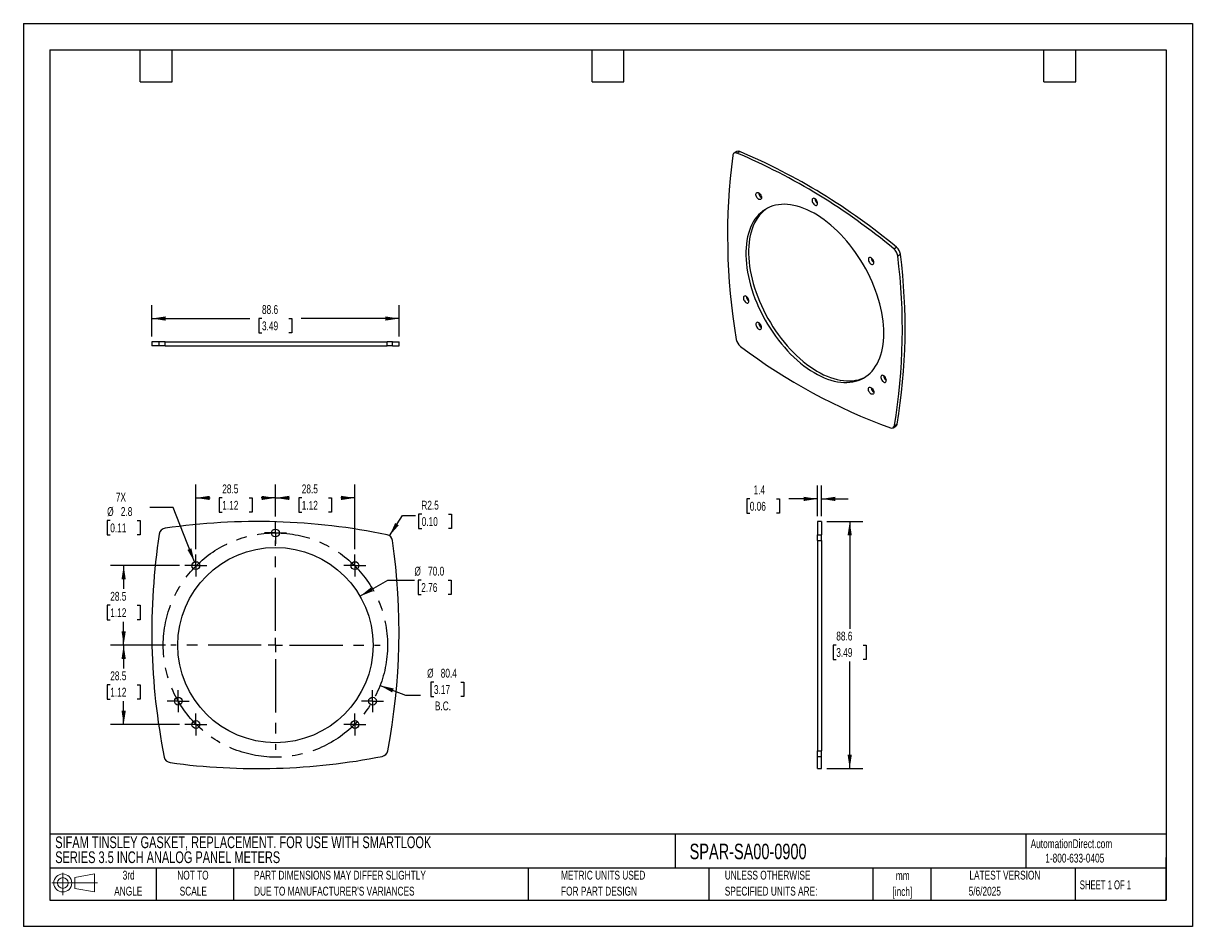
# Model space of a CAD drawing. Header units: millimetres. Extents: x 0 to 419, y 0 to 324.
import ezdxf

# ---------------------------------------------------------------- set-up
doc = ezdxf.new("R2010")
doc.units = ezdxf.units.MM
doc.header["$LTSCALE"] = 1.5
doc.linetypes.add('CENTERX2', pattern=[20.32, 12.7, -2.54, 2.54, -2.54])
doc.layers.add('CENTER', color=40, linetype='CENTERX2')
doc.layers.add('SLD-DEFPOINTS', color=7, linetype='Continuous')
doc.layers.add('DIMENSIONS', color=140, linetype='Continuous', lineweight=25)
doc.layers.add('TEXT', color=140, linetype='Continuous', lineweight=25)
doc.styles.add('SLDTEXTSTYLE0', font='TXT', dxfattribs={"width": 0.7})
doc.styles.add('SLDTEXTSTYLE1', font='TXT', dxfattribs={"width": 0.65})
doc.dimstyles.new('SLDDIMSTYLE0', dxfattribs={"dimtxt": 3.237012, "dimasz": 4.953, "dimexe": 0, "dimexo": 0.0625, "dimgap": 0.809253, "dimtad": 0, "dimtih": 1, "dimtoh": 1, "dimrnd": 1e-09, "dimzin": 12, "dimdsep": 46, "dimtxsty": 'SLDTEXTSTYLE0', "dimsah": 1, "dimcen": 0, "dimadec": 0, "dimazin": 3, "dimtfac": 1, "dimtofl": 0, "dimtmove": 0, "dimatfit": 3, "dimfxl": 0, "dimfrac": 2, "dimtolj": 1, "dimtzin": 12, "dimarcsym": 0})
doc.dimstyles.new('SLDDIMSTYLE1', dxfattribs={"dimtxt": 3.237012, "dimasz": 4.953, "dimexe": 0, "dimexo": 0.0625, "dimgap": 0.809253, "dimtad": 0, "dimtih": 1, "dimtoh": 1, "dimrnd": 1e-09, "dimzin": 12, "dimdsep": 46, "dimtxsty": 'SLDTEXTSTYLE0', "dimsah": 1, "dimcen": 0.09, "dimadec": 0, "dimazin": 3, "dimtfac": 1, "dimtofl": 0, "dimtmove": 0, "dimatfit": 3, "dimfxl": 0, "dimfrac": 2, "dimtolj": 1, "dimtzin": 12, "dimarcsym": 0})
doc.dimstyles.new('SLDDIMSTYLE2', dxfattribs={"dimtxt": 3.237012, "dimasz": 4.953, "dimexe": 0, "dimexo": 0.0625, "dimgap": 0.809253, "dimtad": 0, "dimtih": 1, "dimtoh": 1, "dimrnd": 1e-09, "dimzin": 4, "dimdsep": 46, "dimtxsty": 'SLDTEXTSTYLE0', "dimsah": 1, "dimcen": 0, "dimadec": 0, "dimazin": 1, "dimtfac": 1, "dimtofl": 0, "dimtmove": 0, "dimatfit": 3, "dimfxl": 0, "dimfrac": 2, "dimtolj": 1, "dimtzin": 12, "dimarcsym": 0})
doc.dimstyles.new('SLDDIMSTYLE3', dxfattribs={"dimtxt": 3.237012, "dimasz": 4.953, "dimexe": 0, "dimexo": 0.0625, "dimgap": 0.809253, "dimtad": 0, "dimtih": 1, "dimtoh": 1, "dimrnd": 1e-09, "dimzin": 12, "dimdsep": 46, "dimtxsty": 'SLDTEXTSTYLE0', "dimsah": 1, "dimcen": 0, "dimadec": 0, "dimazin": 3, "dimtfac": 1, "dimtofl": 0, "dimtmove": 0, "dimatfit": 3, "dimfxl": 0, "dimfrac": 2, "dimtolj": 1, "dimtzin": 12, "dimarcsym": 0})
doc.dimstyles.new('SLDDIMSTYLE4', dxfattribs={"dimtxt": 3.237012, "dimasz": 4.953, "dimexe": 0, "dimexo": 0.0625, "dimgap": 0.809253, "dimtad": 0, "dimtih": 1, "dimtoh": 1, "dimrnd": 1e-09, "dimzin": 12, "dimdsep": 46, "dimtxsty": 'SLDTEXTSTYLE0', "dimsah": 1, "dimcen": 0.09, "dimadec": 0, "dimazin": 3, "dimtfac": 1, "dimtmove": 0, "dimatfit": 0, "dimfxl": 0, "dimfrac": 2, "dimtolj": 1, "dimtzin": 12, "dimarcsym": 0})

# ---------------------------------------------------------------- blocks, each defined once
blk = doc.blocks.new('Block11')
at = {"color": 7, "linetype": 'Continuous', "lineweight": 18}
for p, q in [((0, 4.32), (16.31, 4.32)), ((3.88, 7.97), (3.88, 0)), ((8.22, 6.25), (15.26, 7.55)), ((8.22, 2.39), (8.22, 6.25)), ((15.26, 7.55), (15.26, 1.1)), ((8.22, 2.39), (15.26, 1.1))]:
    blk.add_line(p, q, dxfattribs=at)
for radius in [3.23, 1.93]:
    blk.add_circle((3.88, 4.32), radius, dxfattribs=at)
blk = doc.blocks.new('Block12')
at = {"layer": 'SLD-DEFPOINTS'}
blk.add_blockref('Block11', (0, 0), dxfattribs=at)
blk = doc.blocks.new('SW_NOTE_0')
at = {"layer": 'TEXT', "color": 0, "linetype": 'CENTERX2', "lineweight": 18, "char_height": 4.2, "attachment_point": 1, "style": 'SLDTEXTSTYLE0'}
for s, insert in [('SIFAM TINSLEY GASKET, REPLACEMENT. FOR USE WITH SMARTLOOK', (0, 5.41)), ('SERIES 3.5 INCH ANALOG PANEL METERS', (0, 0.06))]:
    blk.add_mtext(s, dxfattribs=dict(at, insert=insert))
blk = doc.blocks.new('SW_NOTE_0_1')
at = {"layer": 'TEXT', "color": 0, "linetype": 'CENTERX2', "lineweight": 18, "char_height": 3.175, "attachment_point": 2, "style": 'SLDTEXTSTYLE0'}
for s, insert in [('mm', (4.27, 4.09)), ('[inch]', (4.14, -1.64))]:
    blk.add_mtext(s, dxfattribs=dict(at, insert=insert))
blk = doc.blocks.new('SW_NOTE_0_2')
at = {"layer": 'TEXT', "color": 0, "linetype": 'CENTERX2', "lineweight": 18, "char_height": 3.175, "attachment_point": 1, "style": 'SLDTEXTSTYLE0'}
for s, insert in [('UNLESS OTHERWISE', (0, 4.09)), ('SPECIFIED UNITS ARE:', (0, -1.64))]:
    blk.add_mtext(s, dxfattribs=dict(at, insert=insert))
blk = doc.blocks.new('SW_NOTE_0_3')
at = {"layer": 'TEXT', "color": 0, "linetype": 'CENTERX2', "lineweight": 18, "char_height": 3.175, "attachment_point": 1, "style": 'SLDTEXTSTYLE0'}
for s, insert in [('PART DIMENSIONS MAY DIFFER SLIGHTLY', (0, 4.09)), ("DUE TO MANUFACTURER'S VARIANCES", (0, -1.64))]:
    blk.add_mtext(s, dxfattribs=dict(at, insert=insert))
blk = doc.blocks.new('SW_NOTE_0_4')
at = {"layer": 'TEXT', "color": 0, "linetype": 'CENTERX2', "lineweight": 18, "char_height": 3.175, "attachment_point": 2, "style": 'SLDTEXTSTYLE0'}
for s, insert in [('NOT TO', (7.89, 4.09)), ('SCALE', (8.03, -1.64))]:
    blk.add_mtext(s, dxfattribs=dict(at, insert=insert))
blk = doc.blocks.new('SW_NOTE_0_5')
at = {"layer": 'TEXT', "color": 0, "linetype": 'CENTERX2', "lineweight": 18, "char_height": 3.175, "attachment_point": 2, "style": 'SLDTEXTSTYLE0'}
for s, insert in [('3rd', (3.47, 4.09)), ('ANGLE', (3.33, -1.64))]:
    blk.add_mtext(s, dxfattribs=dict(at, insert=insert))
blk = doc.blocks.new('SW_NOTE_0_6')
at = {"layer": 'TEXT', "color": 0, "linetype": 'CENTERX2', "lineweight": 18, "char_height": 3.175, "attachment_point": 1, "style": 'SLDTEXTSTYLE0'}
for s, insert in [('METRIC UNITS USED', (0, 4.09)), ('FOR PART DESIGN', (0, -1.64))]:
    blk.add_mtext(s, dxfattribs=dict(at, insert=insert))
blk = doc.blocks.new('_D')
at = {"layer": 'DIMENSIONS'}
for p, q in [((127.84, 86.47), (136.97, 82.94)), ((147.16, 87.64), (146.07, 87.64)), ((146.07, 87.64), (146.07, 82.5)), ((156.78, 87.64), (157.87, 87.64)), ((157.87, 87.64), (157.87, 82.5)), ((136.97, 82.94), (142.34, 82.94)), ((146.07, 82.5), (147.16, 82.5)), ((157.87, 82.5), (156.78, 82.5))]:
    blk.add_line(p, q, dxfattribs=at)
blk.add_solid([(127.84, 86.47), (132.19, 83.97), (132.74, 85.39)], dxfattribs=at)
at = {"layer": 'DIMENSIONS', "char_height": 3.175, "attachment_point": 1, "style": 'SLDTEXTSTYLE0'}
for s, insert in [('%%c', (144.72, 92.46)), ('80.4', (149.6, 92.46)), ('3.17', (147.16, 86.59)), ('B.C.', (147.5, 80.72))]:
    blk.add_mtext(s, dxfattribs=dict(at, insert=insert))
blk = doc.blocks.new('_D_1')
at = {"layer": 'DIMENSIONS'}
for p, q in [((61.84, 135.3), (61.84, 158.47)), ((90.34, 147), (90.34, 158.47)), ((61.84, 153.71), (66.9, 153.71)), ((71.28, 153.71), (70.19, 153.71)), ((70.19, 153.71), (70.19, 148.57)), ((80.9, 153.71), (81.99, 153.71)), ((81.99, 153.71), (81.99, 148.57)), ((90.34, 153.71), (85.29, 153.71)), ((70.19, 148.57), (71.28, 148.57)), ((81.99, 148.57), (80.9, 148.57))]:
    blk.add_line(p, q, dxfattribs=at)
for points in [[(61.84, 153.71), (66.79, 152.95), (66.79, 154.47)], [(90.34, 153.71), (85.39, 154.47), (85.39, 152.95)]]:
    blk.add_solid(points, dxfattribs=at)
at = {"layer": 'DIMENSIONS', "char_height": 3.175, "attachment_point": 1, "style": 'SLDTEXTSTYLE0'}
for s, insert in [('28.5', (71.28, 158.53)), ('1.12', (71.28, 152.66))]:
    blk.add_mtext(s, dxfattribs=dict(at, insert=insert))
blk = doc.blocks.new('_D_2')
at = {"layer": 'DIMENSIONS'}
for p, q in [((90.34, 147), (90.34, 158.47)), ((118.84, 135.3), (118.84, 158.47)), ((90.34, 153.71), (95.4, 153.71)), ((99.78, 153.71), (98.69, 153.71)), ((98.69, 153.71), (98.69, 148.57)), ((109.4, 153.71), (110.49, 153.71)), ((110.49, 153.71), (110.49, 148.57)), ((118.84, 153.71), (113.79, 153.71)), ((98.69, 148.57), (99.78, 148.57)), ((110.49, 148.57), (109.4, 148.57))]:
    blk.add_line(p, q, dxfattribs=at)
for points in [[(90.34, 153.71), (95.29, 152.95), (95.29, 154.47)], [(118.84, 153.71), (113.89, 154.47), (113.89, 152.95)]]:
    blk.add_solid(points, dxfattribs=at)
at = {"layer": 'DIMENSIONS', "char_height": 3.175, "attachment_point": 1, "style": 'SLDTEXTSTYLE0'}
for s, insert in [('28.5', (99.78, 158.53)), ('1.12', (99.78, 152.66))]:
    blk.add_mtext(s, dxfattribs=dict(at, insert=insert))
blk = doc.blocks.new('_D_3')
at = {"layer": 'DIMENSIONS'}
for p, q in [((120.65, 118.45), (130.64, 124.22)), ((130.64, 124.22), (140.17, 124.22)), ((142.61, 124.22), (141.53, 124.22)), ((141.53, 124.22), (141.53, 119.08)), ((152.23, 124.22), (153.32, 124.22)), ((153.32, 124.22), (153.32, 119.08)), ((141.53, 119.08), (142.61, 119.08)), ((153.32, 119.08), (152.23, 119.08))]:
    blk.add_line(p, q, dxfattribs=at)
blk.add_solid([(120.65, 118.45), (125.32, 120.27), (124.56, 121.59)], dxfattribs=at)
at = {"layer": 'DIMENSIONS', "char_height": 3.175, "attachment_point": 1, "style": 'SLDTEXTSTYLE0'}
for s, insert in [('%%c', (140.17, 129.04)), ('70.0', (145.06, 129.04)), ('2.76', (142.61, 123.17))]:
    blk.add_mtext(s, dxfattribs=dict(at, insert=insert))
blk = doc.blocks.new('_D_4')
at = {"layer": 'DIMENSIONS'}
for p, q in [((56, 129.45), (31.18, 129.45)), ((35.94, 129.45), (35.94, 121.07)), ((31.14, 115.2), (30.05, 115.2)), ((30.05, 115.2), (30.05, 110.06)), ((40.75, 115.2), (41.84, 115.2)), ((41.84, 115.2), (41.84, 110.06)), ((30.05, 110.06), (31.14, 110.06)), ((35.94, 100.95), (35.94, 109.33)), ((41.84, 110.06), (40.75, 110.06)), ((50.9, 100.95), (31.18, 100.95))]:
    blk.add_line(p, q, dxfattribs=at)
for points in [[(35.94, 129.45), (35.18, 124.5), (36.71, 124.5)], [(35.94, 100.95), (36.71, 105.91), (35.18, 105.91)]]:
    blk.add_solid(points, dxfattribs=at)
at = {"layer": 'DIMENSIONS', "char_height": 3.175, "attachment_point": 1, "style": 'SLDTEXTSTYLE0'}
for s, insert in [('28.5', (31.14, 120.02)), ('1.12', (31.14, 114.15))]:
    blk.add_mtext(s, dxfattribs=dict(at, insert=insert))
blk = doc.blocks.new('_D_5')
at = {"layer": 'DIMENSIONS'}
for p, q in [((50.9, 100.95), (31.18, 100.95)), ((35.94, 100.95), (35.94, 92.57)), ((31.14, 86.7), (30.05, 86.7)), ((30.05, 86.7), (30.05, 81.56)), ((40.75, 86.7), (41.84, 86.7)), ((41.84, 86.7), (41.84, 81.56)), ((30.05, 81.56), (31.14, 81.56)), ((35.94, 72.45), (35.94, 80.83)), ((41.84, 81.56), (40.75, 81.56)), ((56, 72.45), (31.18, 72.45))]:
    blk.add_line(p, q, dxfattribs=at)
for points in [[(35.94, 100.95), (35.18, 96), (36.71, 96)], [(35.94, 72.45), (36.71, 77.4), (35.18, 77.4)]]:
    blk.add_solid(points, dxfattribs=at)
at = {"layer": 'DIMENSIONS', "char_height": 3.175, "attachment_point": 1, "style": 'SLDTEXTSTYLE0'}
for s, insert in [('28.5', (31.14, 91.52)), ('1.12', (31.14, 85.65))]:
    blk.add_mtext(s, dxfattribs=dict(at, insert=insert))
blk = doc.blocks.new('_D_6')
at = {"layer": 'DIMENSIONS'}
for p, q in [((53.64, 150.31), (45.31, 150.31)), ((61.33, 130.76), (53.64, 150.31)), ((31.14, 145.61), (30.05, 145.61)), ((30.05, 145.61), (30.05, 140.46)), ((40.75, 145.61), (41.84, 145.61)), ((41.84, 145.61), (41.84, 140.46)), ((30.05, 140.46), (31.14, 140.46)), ((41.84, 140.46), (40.75, 140.46))]:
    blk.add_line(p, q, dxfattribs=at)
blk.add_solid([(61.33, 130.76), (60.23, 135.64), (58.81, 135.09)], dxfattribs=at)
at = {"layer": 'DIMENSIONS', "char_height": 3.175, "attachment_point": 1, "style": 'SLDTEXTSTYLE0'}
for s, insert in [('7X', (33.15, 155.57)), ('%%c', (30.04, 150.42)), ('2.8', (34.93, 150.42)), ('0.11', (31.14, 144.56))]:
    blk.add_mtext(s, dxfattribs=dict(at, insert=insert))
blk = doc.blocks.new('_D_7')
at = {"layer": 'DIMENSIONS'}
for p, q in [((131.21, 140.16), (135.94, 147.42)), ((135.94, 147.42), (140.6, 147.42)), ((142.77, 147.87), (141.68, 147.87)), ((141.68, 147.87), (141.68, 142.73)), ((152.39, 147.87), (153.48, 147.87)), ((153.48, 147.87), (153.48, 142.73)), ((141.68, 142.73), (142.77, 142.73)), ((153.48, 142.73), (152.39, 142.73))]:
    blk.add_line(p, q, dxfattribs=at)
blk.add_solid([(131.21, 140.16), (134.55, 143.89), (133.27, 144.73)], dxfattribs=at)
at = {"layer": 'DIMENSIONS', "char_height": 3.175, "attachment_point": 1, "style": 'SLDTEXTSTYLE0'}
for s, insert in [('R2.5', (142.64, 152.69)), ('0.10', (142.77, 146.82))]:
    blk.add_mtext(s, dxfattribs=dict(at, insert=insert))
blk = doc.blocks.new('SW_CENTERMARKSYMBOL_0')
at = {"layer": 'CENTER', "color": 0}
for p, q in [((0, 5.08), (0, 37.54)), ((-5.08, 0), (-37.54, 0)), ((0, 0), (-2.54, 0)), ((0, 0), (0, 2.54)), ((0, 0), (0, -2.54)), ((0, 0), (2.54, 0)), ((5.08, 0), (37.54, 0)), ((0, -5.08), (0, -37.54))]:
    blk.add_line(p, q, dxfattribs=at)
blk = doc.blocks.new('SW_CENTERMARKSYMBOL_1')
at = {"layer": 'CENTER', "color": 0}
for p, q in [((-2.54, 0), (-3.94, 0)), ((0, 0), (-2.54, 0)), ((0, 2.54), (0, 3.94)), ((0, 0), (0, 2.54)), ((0, 0), (0, -2.54)), ((0, 0), (2.54, 0)), ((2.54, 0), (3.94, 0)), ((0, -2.54), (0, -3.94))]:
    blk.add_line(p, q, dxfattribs=at)
blk = doc.blocks.new('SW_CENTERMARKSYMBOL_2')
at = {"layer": 'CENTER', "color": 0}
for p, q in [((-2.54, 0), (-3.94, 0)), ((0, 0), (-2.54, 0)), ((0, 2.54), (0, 3.94)), ((0, 0), (0, 2.54)), ((0, 0), (0, -2.54)), ((0, 0), (2.54, 0)), ((2.54, 0), (3.94, 0)), ((0, -2.54), (0, -3.94))]:
    blk.add_line(p, q, dxfattribs=at)
blk = doc.blocks.new('SW_CENTERMARKSYMBOL_3')
at = {"layer": 'CENTER', "color": 0}
for p, q in [((-2.54, 0), (-3.94, 0)), ((0, 0), (-2.54, 0)), ((0, 2.54), (0, 3.94)), ((0, 0), (0, 2.54)), ((0, 0), (0, -2.54)), ((0, 0), (2.54, 0)), ((2.54, 0), (3.94, 0)), ((0, -2.54), (0, -3.94))]:
    blk.add_line(p, q, dxfattribs=at)
blk = doc.blocks.new('SW_CENTERMARKSYMBOL_4')
at = {"layer": 'CENTER', "color": 0}
for p, q in [((-2.54, 0), (-3.94, 0)), ((0, 0), (-2.54, 0)), ((0, 2.54), (0, 3.94)), ((0, 0), (0, 2.54)), ((0, 0), (0, -2.54)), ((0, 0), (2.54, 0)), ((2.54, 0), (3.94, 0)), ((0, -2.54), (0, -3.94))]:
    blk.add_line(p, q, dxfattribs=at)
blk = doc.blocks.new('SW_CENTERMARKSYMBOL_5')
at = {"layer": 'CENTER', "color": 0}
for p, q in [((-2.54, 0), (-3.94, 0)), ((0, 0), (-2.54, 0)), ((0, 2.54), (0, 3.94)), ((0, 0), (0, 2.54)), ((0, 0), (0, -2.54)), ((0, 0), (2.54, 0)), ((2.54, 0), (3.94, 0)), ((0, -2.54), (0, -3.94))]:
    blk.add_line(p, q, dxfattribs=at)
blk = doc.blocks.new('SW_CENTERMARKSYMBOL_6')
at = {"layer": 'CENTER', "color": 0}
for p, q in [((-2.54, 0), (-3.94, 0)), ((0, 0), (-2.54, 0)), ((0, 2.54), (0, 3.94)), ((0, 0), (0, 2.54)), ((0, 0), (0, -2.54)), ((0, 0), (2.54, 0)), ((2.54, 0), (3.94, 0)), ((0, -2.54), (0, -3.94))]:
    blk.add_line(p, q, dxfattribs=at)
blk = doc.blocks.new('SW_CENTERMARKSYMBOL_7')
at = {"layer": 'CENTER', "color": 0}
for p, q in [((-2.54, 0), (-3.94, 0)), ((0, 0), (-2.54, 0)), ((0, 2.54), (0, 3.94)), ((0, 0), (0, 2.54)), ((0, 0), (0, -2.54)), ((0, 0), (2.54, 0)), ((2.54, 0), (3.94, 0)), ((0, -2.54), (0, -3.94))]:
    blk.add_line(p, q, dxfattribs=at)
blk = doc.blocks.new('_D_8')
at = {"layer": 'DIMENSIONS'}
for p, q in [((46.04, 211.58), (46.04, 222.79)), ((134.64, 211.58), (134.64, 222.79)), ((46.04, 218.03), (81.15, 218.03)), ((85.53, 218.03), (84.44, 218.03)), ((84.44, 218.03), (84.44, 212.89)), ((95.15, 218.03), (96.24, 218.03)), ((96.24, 218.03), (96.24, 212.89)), ((134.64, 218.03), (99.54, 218.03)), ((84.44, 212.89), (85.53, 212.89)), ((96.24, 212.89), (95.15, 212.89))]:
    blk.add_line(p, q, dxfattribs=at)
for points in [[(46.04, 218.03), (50.99, 217.27), (50.99, 218.79)], [(134.64, 218.03), (129.69, 218.79), (129.69, 217.27)]]:
    blk.add_solid(points, dxfattribs=at)
at = {"layer": 'DIMENSIONS', "char_height": 3.175, "attachment_point": 1, "style": 'SLDTEXTSTYLE0'}
for s, insert in [('88.6', (85.53, 222.85)), ('3.49', (85.53, 216.98))]:
    blk.add_mtext(s, dxfattribs=dict(at, insert=insert))
blk = doc.blocks.new('_D_9')
at = {"layer": 'DIMENSIONS'}
for p, q in [((287.98, 145.24), (300.95, 145.24)), ((296.19, 145.24), (296.19, 106.82)), ((291.38, 100.95), (290.29, 100.95)), ((290.29, 100.95), (290.29, 95.81)), ((301, 100.95), (302.09, 100.95)), ((302.09, 100.95), (302.09, 95.81)), ((290.29, 95.81), (291.38, 95.81)), ((296.19, 56.66), (296.19, 95.08)), ((302.09, 95.81), (301, 95.81)), ((287.98, 56.66), (300.95, 56.66))]:
    blk.add_line(p, q, dxfattribs=at)
for points in [[(296.19, 145.24), (295.43, 140.29), (296.95, 140.29)], [(296.19, 56.66), (296.95, 61.62), (295.43, 61.62)]]:
    blk.add_solid(points, dxfattribs=at)
at = {"layer": 'DIMENSIONS', "char_height": 3.175, "attachment_point": 1, "style": 'SLDTEXTSTYLE0'}
for s, insert in [('88.6', (291.38, 105.77)), ('3.49', (291.38, 99.9))]:
    blk.add_mtext(s, dxfattribs=dict(at, insert=insert))
blk = doc.blocks.new('_D_10')
at = {"layer": 'DIMENSIONS'}
for p, q in [((284.67, 147.15), (284.67, 158.12)), ((286.07, 147.15), (286.07, 158.12)), ((260.37, 153.36), (259.29, 153.36)), ((259.29, 153.36), (259.29, 148.21)), ((269.99, 153.36), (271.08, 153.36)), ((271.08, 153.36), (271.08, 148.21)), ((284.67, 153.36), (274.38, 153.36)), ((286.07, 153.36), (295.6, 153.36)), ((259.29, 148.21), (260.37, 148.21)), ((271.08, 148.21), (269.99, 148.21))]:
    blk.add_line(p, q, dxfattribs=at)
for points in [[(284.67, 153.36), (279.72, 154.12), (279.72, 152.6)], [(286.07, 153.36), (291.03, 152.6), (291.03, 154.12)]]:
    blk.add_solid(points, dxfattribs=at)
at = {"layer": 'DIMENSIONS', "char_height": 3.175, "attachment_point": 1, "style": 'SLDTEXTSTYLE0'}
for s, insert in [('1.4', (261.72, 158.18)), ('0.06', (260.37, 152.31))]:
    blk.add_mtext(s, dxfattribs=dict(at, insert=insert))

msp = doc.modelspace()

# ---------------------------------------------------------------- linework, layer by layer
at = {"color": 7, "linetype": 'Continuous'}
for p, q in [((0.004, 323.854), (0.004, 0.004)), ((0.004, 323.854), (419.104, 323.854)), ((419.104, 323.854), (419.104, 0.004)), ((419.104, 0.004), (0.004, 0.004))]:
    msp.add_line(p, q, dxfattribs=at)
for p, q in [((255.763, 277.937), (254.773, 277.365)), ((255.768, 277.368), (256.758, 277.939)), ((312, 243.011), (312.99, 243.582)), ((313.393, 240.497), (314.383, 241.068)), ((46.04, 209.675), (46.04, 208.275)), ((48.711, 209.675), (46.04, 209.675)), ((48.711, 208.275), (48.711, 209.675)), ((50.822, 209.675), (48.711, 209.675)), ((50.822, 208.275), (50.822, 209.675)), ((50.822, 209.675), (130.345, 209.675)), ((130.345, 208.275), (130.345, 209.675)), ((132.316, 209.675), (130.345, 209.675)), ((132.316, 208.275), (132.316, 209.675)), ((132.316, 209.675), (134.642, 209.675)), ((134.642, 208.275), (134.642, 209.675)), ((48.711, 208.275), (46.04, 208.275)), ((50.822, 208.275), (48.711, 208.275)), ((50.822, 208.275), (130.345, 208.275)), ((132.316, 208.275), (130.345, 208.275)), ((132.316, 208.275), (134.642, 208.275)), ((311.712, 178.848), (312.702, 179.42)), ((312.199, 179.631), (313.189, 180.202)), ((286.074, 145.24), (284.674, 145.24)), ((284.674, 145.24), (284.674, 140.515)), ((286.074, 145.24), (286.074, 140.515)), ((284.674, 140.515), (286.074, 140.515)), ((284.674, 138.421), (284.674, 140.515)), ((284.674, 138.421), (286.074, 138.421)), ((284.674, 138.421), (284.674, 63.036)), ((286.074, 138.421), (286.074, 140.515)), ((286.074, 138.421), (286.074, 63.036)), ((284.674, 63.036), (286.074, 63.036)), ((284.674, 61.049), (284.674, 63.036)), ((286.074, 61.049), (286.074, 63.036)), ((284.674, 61.049), (286.074, 61.049)), ((284.674, 56.664), (284.674, 61.049)), ((286.074, 56.664), (286.074, 61.049)), ((284.674, 56.664), (286.074, 56.664))]:
    msp.add_line(p, q)
at = {"flags": 128}
for points in [[(264.55, 261.37), (264.519, 261.104), (264.427, 260.89), (264.282, 260.743), (264.09, 260.671), (263.866, 260.678), (263.622, 260.765), (263.374, 260.926), (263.138, 261.151), (262.929, 261.425), (262.759, 261.732), (262.639, 262.052), (262.578, 262.366), (262.578, 262.652), (262.639, 262.894), (262.759, 263.076), (262.929, 263.187), (263.138, 263.22), (263.374, 263.172), (263.622, 263.047), (263.866, 262.853), (264.09, 262.601), (264.282, 262.308), (264.427, 261.992), (264.519, 261.673), (264.55, 261.37)], [(284.702, 259.29), (284.671, 259.592), (284.58, 259.911), (284.434, 260.227), (284.243, 260.52), (284.018, 260.772), (283.775, 260.966), (283.527, 261.091), (283.291, 261.139), (283.081, 261.107), (282.912, 260.996), (282.792, 260.814), (282.73, 260.572), (282.73, 260.285), (282.792, 259.972), (282.912, 259.652), (283.081, 259.345), (283.291, 259.07), (283.527, 258.846), (283.775, 258.685), (284.018, 258.598), (284.243, 258.59), (284.434, 258.662), (284.58, 258.81), (284.671, 259.024), (284.702, 259.29)], [(308.461, 212.749), (308.431, 214.18), (308.34, 215.642), (308.189, 217.133), (307.978, 218.647), (307.708, 220.182), (307.379, 221.734), (306.992, 223.298), (306.548, 224.872), (306.048, 226.451), (305.494, 228.032), (304.886, 229.61), (304.226, 231.182), (303.516, 232.743), (302.758, 234.291), (301.953, 235.821), (301.104, 237.33), (300.212, 238.813), (299.279, 240.267), (298.309, 241.689), (297.303, 243.076), (296.263, 244.423), (295.193, 245.727), (294.095, 246.986), (292.971, 248.196), (291.824, 249.354), (290.658, 250.457), (289.475, 251.503), (288.278, 252.49), (287.069, 253.413), (285.853, 254.273), (284.631, 255.066), (283.406, 255.79), (282.183, 256.444), (280.963, 257.026), (279.75, 257.534), (278.547, 257.968), (277.356, 258.326), (276.181, 258.608), (275.025, 258.812), (273.889, 258.939), (272.778, 258.987), (271.693, 258.957), (270.638, 258.85), (269.615, 258.664), (268.626, 258.401), (267.674, 258.061), (266.762, 257.645), (265.891, 257.155), (265.063, 256.59), (264.282, 255.954), (263.547, 255.246), (262.862, 254.47), (262.229, 253.626), (261.647, 252.717), (261.12, 251.746), (260.648, 250.714), (260.232, 249.624), (259.874, 248.479), (259.575, 247.281), (259.334, 246.034), (259.153, 244.74), (259.032, 243.403), (258.971, 242.026), (258.971, 240.612), (259.032, 239.165), (259.153, 237.689), (259.334, 236.186), (259.575, 234.661), (259.874, 233.117), (260.232, 231.558), (260.648, 229.989), (261.12, 228.412), (261.647, 226.831), (262.229, 225.252), (262.862, 223.676), (263.547, 222.109), (264.282, 220.554), (265.063, 219.014), (265.891, 217.495), (266.762, 215.998), (267.674, 214.529), (268.626, 213.09), (269.615, 211.686), (270.638, 210.319), (271.693, 208.993), (272.778, 207.711), (273.889, 206.476), (275.025, 205.292), (276.181, 204.161), (277.356, 203.085), (278.547, 202.069), (279.75, 201.114), (280.963, 200.222), (282.183, 199.395), (283.406, 198.636), (284.631, 197.947), (285.853, 197.329), (287.069, 196.784), (288.278, 196.313), (289.475, 195.916), (290.658, 195.596), (291.824, 195.353), (292.971, 195.188), (294.095, 195.1), (295.193, 195.091), (296.263, 195.16), (297.303, 195.307), (298.309, 195.531), (299.279, 195.832), (300.212, 196.21), (301.104, 196.664), (301.953, 197.191), (302.758, 197.792), (303.516, 198.464), (304.226, 199.206), (304.886, 200.017), (305.494, 200.893), (306.048, 201.834), (306.548, 202.836), (306.992, 203.897), (307.379, 205.015), (307.708, 206.187), (307.978, 207.409), (308.189, 208.68), (308.34, 209.996), (308.431, 211.353), (308.461, 212.749)], [(266.716, 257.622), (266.053, 257.162), (265.272, 256.525), (264.537, 255.818), (263.852, 255.041), (263.219, 254.198), (262.637, 253.289), (262.11, 252.317), (261.638, 251.285), (261.222, 250.196), (260.864, 249.05), (260.564, 247.853), (260.324, 246.605), (260.143, 245.312), (260.022, 243.975), (259.961, 242.598), (259.961, 241.184), (260.022, 239.737), (260.143, 238.26), (260.324, 236.757), (260.564, 235.232), (260.864, 233.689), (261.222, 232.13), (261.638, 230.56), (262.11, 228.983), (262.637, 227.403), (263.219, 225.823), (263.852, 224.248), (264.537, 222.68), (265.272, 221.125), (266.053, 219.586), (266.881, 218.066), (267.752, 216.57), (268.664, 215.101), (269.616, 213.662), (270.605, 212.257), (271.628, 210.89), (272.683, 209.564), (273.768, 208.282), (274.879, 207.048), (276.015, 205.863), (277.171, 204.732), (278.346, 203.657), (279.537, 202.64), (280.74, 201.685), (281.953, 200.793), (283.173, 199.967), (284.396, 199.208), (285.621, 198.519), (286.842, 197.901), (288.059, 197.355), (289.268, 196.884), (290.465, 196.488), (291.648, 196.168), (292.814, 195.925), (293.961, 195.759), (295.085, 195.672), (296.183, 195.662), (297.253, 195.731), (298.293, 195.878), (299.299, 196.102), (300.269, 196.404), (301.202, 196.782), (301.699, 197.023)], [(304.855, 238.103), (304.824, 238.405), (304.732, 238.724), (304.587, 239.04), (304.395, 239.333), (304.171, 239.585), (303.927, 239.779), (303.679, 239.904), (303.443, 239.952), (303.234, 239.919), (303.064, 239.809), (302.945, 239.626), (302.883, 239.385), (302.883, 239.098), (302.945, 238.785), (303.064, 238.465), (303.234, 238.158), (303.443, 237.883), (303.679, 237.658), (303.927, 237.498), (304.171, 237.411), (304.395, 237.403), (304.587, 237.475), (304.732, 237.623), (304.824, 237.836), (304.855, 238.103)], [(260.085, 224.264), (260.054, 224.566), (259.962, 224.886), (259.817, 225.202), (259.625, 225.495), (259.401, 225.746), (259.157, 225.941), (258.909, 226.066), (258.673, 226.113), (258.464, 226.081), (258.294, 225.97), (258.175, 225.788), (258.113, 225.546), (258.113, 225.259), (258.175, 224.946), (258.294, 224.626), (258.464, 224.319), (258.673, 224.045), (258.909, 223.82), (259.157, 223.659), (259.401, 223.572), (259.625, 223.564), (259.817, 223.636), (259.962, 223.784), (260.054, 223.998), (260.085, 224.264)], [(264.55, 214.827), (264.519, 215.129), (264.427, 215.449), (264.282, 215.765), (264.09, 216.058), (263.866, 216.309), (263.622, 216.504), (263.374, 216.629), (263.138, 216.676), (262.929, 216.644), (262.759, 216.533), (262.639, 216.351), (262.578, 216.109), (262.578, 215.822), (262.639, 215.509), (262.759, 215.189), (262.929, 214.882), (263.138, 214.608), (263.374, 214.383), (263.622, 214.222), (263.866, 214.135), (264.09, 214.127), (264.282, 214.2), (264.427, 214.347), (264.519, 214.561), (264.55, 214.827)], [(309.32, 195.841), (309.289, 196.144), (309.197, 196.463), (309.052, 196.779), (308.86, 197.072), (308.636, 197.323), (308.392, 197.518), (308.144, 197.643), (307.908, 197.691), (307.699, 197.658), (307.529, 197.547), (307.41, 197.365), (307.348, 197.123), (307.348, 196.837), (307.41, 196.523), (307.529, 196.203), (307.699, 195.896), (307.908, 195.622), (308.144, 195.397), (308.392, 195.236), (308.636, 195.149), (308.86, 195.141), (309.052, 195.214), (309.197, 195.361), (309.289, 195.575), (309.32, 195.841)], [(304.855, 191.56), (304.824, 191.293), (304.732, 191.08), (304.587, 190.932), (304.395, 190.86), (304.171, 190.867), (303.927, 190.954), (303.679, 191.115), (303.443, 191.34), (303.234, 191.614), (303.064, 191.921), (302.945, 192.242), (302.883, 192.555), (302.883, 192.841), (302.945, 193.083), (303.064, 193.265), (303.234, 193.376), (303.443, 193.409), (303.679, 193.361), (303.927, 193.236), (304.171, 193.042), (304.395, 192.79), (304.587, 192.497), (304.732, 192.181), (304.824, 191.862), (304.855, 191.56)]]:
    msp.add_lwpolyline(points, dxfattribs=at)
for centre, radius in [((90.341, 141.152), 1.4), ((90.341, 100.952), 35), ((61.841, 129.452), 1.4), ((118.841, 129.452), 1.4), ((55.527, 80.852), 1.4), ((125.156, 80.852), 1.4), ((61.841, 72.452), 1.4), ((118.841, 72.452), 1.4)]:
    msp.add_circle(centre, radius)
for centre, radius, start, end in [((255.286, 276.479), 1.011, 61.54801, 177.68641), ((256.263, 276.975), 1.084, 62.79859, 117.44626), ((167.705, 70.039), 225.256, 50.16488, 66.98668), ((168.695, 70.611), 225.256, 50.16488, 66.98668), ((475.451, 247.72), 223.042, 172.58131, 189.60049), ((265.679, 263.165), 2.121, 182.16768, 237.82694), ((285.837, 261.088), 2.126, 182.24096, 237.75366), ((310.401, 240.505), 4.022, 8.06032, 49.93031), ((305.989, 239.901), 2.126, 182.24096, 237.75366), ((309.411, 239.933), 4.022, 8.06032, 49.93031), ((106.623, 214.107), 208.447, 350.47981, 7.27331), ((107.613, 214.679), 208.447, 350.47981, 7.27331), ((261.219, 226.062), 2.126, 182.24096, 237.75366), ((265.684, 216.625), 2.126, 182.24096, 237.75366), ((259.49, 211.209), 4.016, 189.85019, 232.13823), ((381.269, 372.579), 206.181, 232.94366, 250.01623), ((310.454, 197.639), 2.126, 182.24096, 237.75366), ((305.984, 193.354), 2.121, 182.16768, 237.82694), ((311.213, 179.715), 0.99, 245.74032, 355.1097), ((312.123, 180.324), 1.074, 302.684, 353.5264), ((51.182, 140.361), 2.5, 98.29683, 171.25493), ((83.982, -84.56), 229.8, 78.3604, 98.29683), ((275.84, 105.803), 229.8, 171.25493, 191.29242), ((129.841, 138.066), 2.5, 8.16016, 78.3604), ((-95.158, 105.803), 229.8, 349.27437, 8.16016), ((128.171, 63.501), 2.5, 281.21022, 349.27437), ((52.94, 61.294), 2.5, 191.29242, 262.15074), ((83.982, 286.464), 229.8, 262.15074, 281.21022)]:
    msp.add_arc(centre, radius, start, end)
at = {"layer": 'CENTER'}
msp.add_circle((90.341, 100.952), 40.2, dxfattribs=at)
at = {"layer": 'TEXT'}
for p, q in [((9.525, 314.325), (409.575, 314.325)), ((9.525, 314.325), (9.525, 9.525)), ((41.91, 302.895), (41.91, 314.325)), ((53.34, 302.895), (53.34, 314.325)), ((203.835, 302.895), (203.835, 314.325)), ((215.265, 302.895), (215.265, 314.325)), ((365.76, 302.895), (365.76, 314.325)), ((377.19, 302.895), (377.19, 314.325)), ((409.575, 314.325), (409.575, 9.525)), ((41.91, 302.895), (53.34, 302.895)), ((203.835, 302.895), (215.265, 302.895)), ((365.76, 302.895), (377.19, 302.895)), ((409.575, 33.189), (9.525, 33.189)), ((233.638, 33.189), (233.638, 20.955)), ((359.363, 33.189), (359.363, 20.955)), ((409.575, 9.525), (409.575, 24.765)), ((409.575, 20.955), (9.525, 20.955)), ((47.625, 20.955), (47.625, 9.525)), ((75.317, 20.955), (75.317, 9.525)), ((180.97, 20.955), (180.97, 9.525)), ((245.67, 20.955), (245.67, 9.525)), ((304.536, 20.955), (304.536, 9.525)), ((325.218, 20.955), (325.218, 9.525)), ((377.023, 20.955), (377.023, 9.525)), ((9.525, 9.525), (409.575, 9.525))]:
    msp.add_line(p, q, dxfattribs=at)

# ---------------------------------------------------------------- block references
at = {"layer": 'CENTER'}
for name, p in [('SW_CENTERMARKSYMBOL_2', (90.341, 141.152)), ('SW_CENTERMARKSYMBOL_0', (90.341, 100.952)), ('SW_CENTERMARKSYMBOL_3', (61.841, 129.452)), ('SW_CENTERMARKSYMBOL_1', (118.841, 129.452)), ('SW_CENTERMARKSYMBOL_4', (55.527, 80.852)), ('SW_CENTERMARKSYMBOL_7', (125.156, 80.852)), ('SW_CENTERMARKSYMBOL_5', (61.841, 72.452)), ('SW_CENTERMARKSYMBOL_6', (118.841, 72.452))]:
    msp.add_blockref(name, p, dxfattribs=at)
at = {"layer": 'SLD-DEFPOINTS'}
msp.add_blockref('Block12', (10.257, 11.331), dxfattribs=at)
at = {"layer": 'TEXT', "linetype": 'CENTERX2', "lineweight": 18}
for name, p in [('SW_NOTE_0', (11.42, 26.93)), ('SW_NOTE_0_5', (34.271, 15.953)), ('SW_NOTE_0_4', (52.886, 15.953)), ('SW_NOTE_0_3', (82.679, 15.953)), ('SW_NOTE_0_6', (192.718, 15.953)), ('SW_NOTE_0_2', (251.412, 15.953)), ('SW_NOTE_0_1', (310.929, 15.798))]:
    msp.add_blockref(name, p, dxfattribs=at)

# ---------------------------------------------------------------- texts
for s, insert, char_height, attachment_point, style in [('SPAR-SA00-0900', (238.812, 29.729), 5.55625, 1, 'SLDTEXTSTYLE0'), ('AutomationDirect.com', (361.042, 31.315), 3.175, 1, 'SLDTEXTSTYLE0'), ('1-800-633-0405', (366.287, 26.156), 3.175, 1, 'SLDTEXTSTYLE0'), ('LATEST VERSION', (351.828, 20.046), 3.175, 2, 'SLDTEXTSTYLE0'), ('5/6/2025', (344.609, 14.286), 3.175, 2, 'SLDTEXTSTYLE0'), ('SHEET 1 OF 1', (378.662, 16.577), 3.175, 1, 'SLDTEXTSTYLE1')]:
    msp.add_mtext(s, dxfattribs=dict(at, insert=insert, char_height=char_height, attachment_point=attachment_point, style=style))

# ---------------------------------------------------------------- dimensions: what is measured, and where the dimension line sits
at = {"layer": 'DIMENSIONS'}
for base, p1, p2, dimstyle, picture, middle in [((134.642, 218.031), (46.04, 209.675), (134.642, 209.675), 'SLDDIMSTYLE1', '_D_8', (90.341, 218.031)), ((90.341, 153.71), (61.841, 133.392), (90.341, 145.092), 'SLDDIMSTYLE1', '_D_1', (76.091, 153.71)), ((118.841, 153.71), (90.341, 145.092), (118.841, 133.392), 'SLDDIMSTYLE1', '_D_2', (104.591, 153.71)), ((284.674, 153.358), (286.074, 145.24), (284.674, 145.24), 'SLDDIMSTYLE4', '_D_10', (265.184, 153.358))]:
    dim = msp.add_linear_dim(base=base, p1=p1, p2=p2, dimstyle=dimstyle, dxfattribs=at)
    dim.commit()
    dim.dimension.update_dxf_attribs({"geometry": picture, "text_midpoint": middle, "dimtype": 160})
for p1, p2, text, picture, middle in [((62.353, 128.149), (61.329, 130.755), '7X\\P<>', '_D_6', (35.945, 148.179)), ((52.841, 115.437), (127.841, 86.468), '<>\\PB.C.', '_D', (151.971, 85.069))]:
    dim = msp.add_diameter_dim_2p(p1=p1, p2=p2, text=text, dimstyle='SLDDIMSTYLE0', dxfattribs=at)
    dim.commit()
    dim.dimension.update_dxf_attribs({"geometry": picture, "text_midpoint": middle, "dimtype": 163})
dim = msp.add_radius_dim(center=(129.841, 138.066), mpoint=(131.206, 140.161), dimstyle='SLDDIMSTYLE3', dxfattribs=at)
dim.commit()
dim.dimension.update_dxf_attribs({"geometry": '_D_7', "text_midpoint": (147.579, 147.419), "dimtype": 164})
for base, p1, p2, picture, middle in [((296.19, 56.664), (286.074, 145.24), (286.074, 56.664), '_D_9', (296.19, 100.952)), ((35.945, 100.952), (57.901, 129.452), (52.801, 100.952), '_D_4', (35.945, 115.202)), ((35.945, 100.952), (57.901, 72.452), (52.801, 100.952), '_D_5', (35.945, 86.702))]:
    dim = msp.add_linear_dim(base=base, p1=p1, p2=p2, angle=90, dimstyle='SLDDIMSTYLE1', dxfattribs=at)
    dim.commit()
    dim.dimension.update_dxf_attribs({"geometry": picture, "text_midpoint": middle, "dimtype": 160})
dim = msp.add_diameter_dim_2p(p1=(60.03, 83.452), p2=(120.652, 118.452), dimstyle='SLDDIMSTYLE2', dxfattribs=at)
dim.commit()
dim.dimension.update_dxf_attribs({"geometry": '_D_3', "text_midpoint": (147.423, 124.221), "dimtype": 163})

doc.saveas('drawing.dxf')
